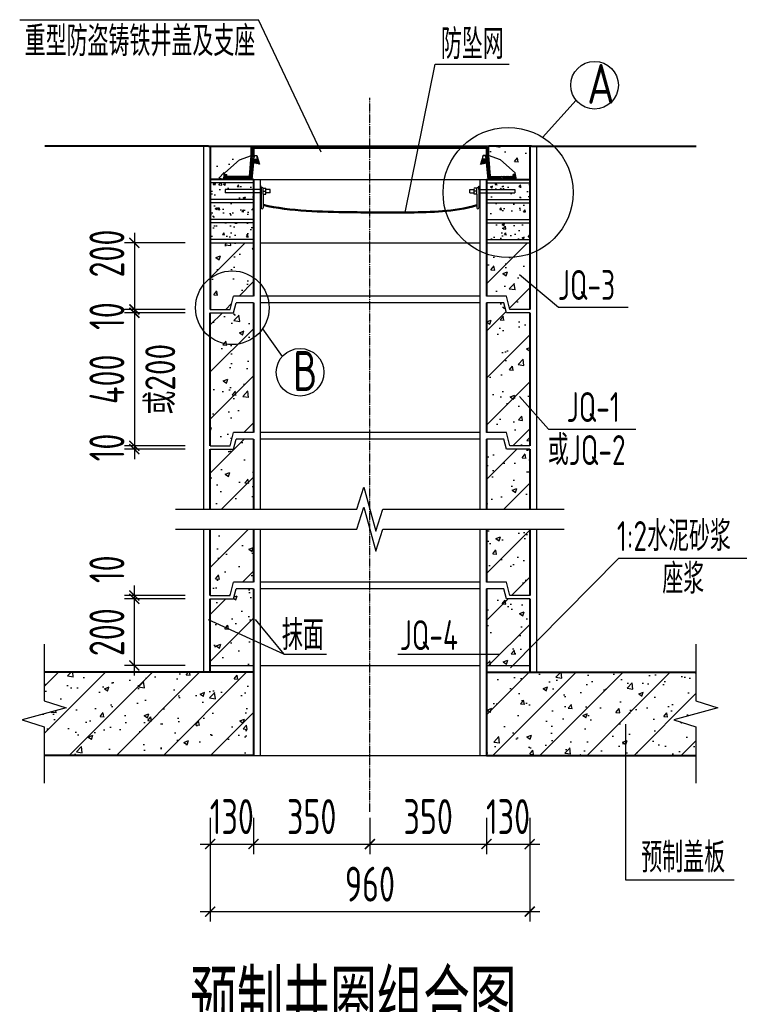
# Model space of a CAD drawing. Extents: x 1159120 to 1182252, y 3484725 to 3514600.
# Tile 51 of 53: x 1173368 to 1175531, y 3507128 to 3510086. Entities that reach past the tile are written whole.
import ezdxf

# ---------------------------------------------------------------- set-up
doc = ezdxf.new("R2010")
doc.units = 0
doc.linetypes.add('DASHDOT', pattern=[25.4, 12.7, -6.35, 0, -6.35])
doc.linetypes.add('DASHED', pattern=[19.05, 12.7, -6.35])
doc.layers.get('0').update_dxf_attribs({"linetype": 'CONTINUOUS'})
doc.layers.get('Defpoints').update_dxf_attribs({"linetype": 'CONTINUOUS'})
for name, color, linetype in [('2', 2, 'DASHED'), ('DIM', 4, 'CONTINUOUS'), ('GPSCOMMON', 7, 'CONTINUOUS'), ('HATCH', 251, 'CONTINUOUS'), ('THIN', 7, 'CONTINUOUS'), ('细线', 3, 'CONTINUOUS')]:
    doc.layers.add(name, color=color, linetype=linetype)
for name, color, linetype, lineweight in [('标注', 7, 'CONTINUOUS', 25), ('粗实线', 1, 'CONTINUOUS', 40), ('粗线', 1, 'CONTINUOUS', 50)]:
    doc.layers.add(name, color=color, linetype=linetype, lineweight=lineweight)
doc.styles.add('gpshz', font='tssdeng.shx', dxfattribs={"width": 0.8, "height": 2.5, "bigfont": 'hztxt.shx'})
doc.styles.add('TSSD_Dimension', font='tssdeng.shx', dxfattribs={"width": 0.7, "bigfont": 'Hztxt.shx'})
doc.dimstyles.new('TSSD_30_30', dxfattribs={"dimtxt": 105, "dimasz": 30, "dimexe": 30, "dimexo": 75, "dimgap": 30, "dimtad": 1, "dimdec": 0, "dimzin": 0, "dimdsep": 46, "dimtxsty": 'TSSD_Dimension', "dimblk": 'ARCHTICK', "dimblk1": 'ARCHTICK', "dimblk2": 'ARCHTICK', "dimcen": 0, "dimdle": 30, "dimclrt": 7, "dimadec": 0, "dimazin": 0, "dimtfac": 1, "dimtdec": 0, "dimtix": 1, "dimtmove": 2, "dimatfit": 3, "dimfxl": 0, "dimtolj": 1, "dimtzin": 0, "dimarcsym": 0})
pattern_1 = [(50, (861866.02, 4010528.5), (143.452037, -12.550427), [15, -165]), (355, (861866.02, 4010528.5), (-27.750267, 150.438427), [12, -132]), (100.4514, (861877.97, 4010527.45), (115.701876, 137.88791), [12.748038, -140.228422]), (46.1842, (861866.02, 4010568.5), (213.44821, -33.103803), [22.5, -247.5]), (96.6356, (861883.8, 4010565.74), (186.93254, 194.823574), [19.12206, -210.3426]), (351.1842, (861866.02, 4010568.5), (186.93239, 194.82372), [18, -198]), (21, (861886.02, 4010558.5), (119.38141, -80.523778), [15, -165]), (326, (861886.02, 4010558.5), (48.663066, 145.03001), [12, -132]), (71.4514, (861895.96, 4010551.79), (168.044526, 64.5061), [12.748038, -140.228422]), (37.5, (861866.015, 4010528.5), (2.431971, 66.5787708), [0, -130.4, 0, -134, 0, -132.5]), (7.5, (861866.015, 4010528.5), (52.6139075, 78.882342), [0, -76.4, 0, -127.4, 0, -50.5]), (327.5, (861821.415, 4010528.5), (106.764487, -4.5109743), [0, -50, 0, -156, 0, -207]), (317.5, (861801.42, 4010528.5), (116.637234, 20.020996), [0, -65, 0, -103.6, 0, -147])]
pattern_2 = [(50, (861866.015, 4010528.5), (71.726018, -6.2752135), [7.5, -82.5]), (355, (861866.015, 4010528.5), (-13.875133, 75.219213), [6, -66]), (100.4514, (861871.99, 4010527.98), (57.850938, 68.943954), [6.374019, -70.114211]), (46.1842, (861866.015, 4010548.5), (106.724105, -16.551901), [11.25, -123.75]), (96.6356, (861874.91, 4010547.12), (93.46627, 97.411787), [9.561029, -105.1713]), (351.1842, (861866.02, 4010548.5), (93.466195, 97.41186), [9, -99]), (21, (861876.015, 4010543.5), (59.690705, -40.261889), [7.5, -82.5]), (326, (861876.015, 4010543.5), (24.331533, 72.5150045), [6, -66]), (71.4514, (861880.99, 4010540.145), (84.022263, 32.25305), [6.374019, -70.114211]), (37.5, (861866.015, 4010528.5), (1.2159855, 33.2893854), [0, -65.2, 0, -67, 0, -66.25]), (7.5, (861866.015, 4010528.5), (26.3069537, 39.4411712), [0, -38.2, 0, -63.7, 0, -25.25]), (327.5, (861843.715, 4010528.5), (53.3822436, -2.2554872), [0, -25, 0, -78, 0, -103.5]), (317.5, (861833.715, 4010528.5), (58.318617, 10.0104982), [0, -32.5, 0, -51.8, 0, -73.5])]
pattern_3 = [(135, (1093449.4168, 3360750.2913), (-2.24506403, -2.24506403), [])]
pattern_4 = [(50, (861866.02, 4021298.02), (143.452037, -12.550427), [15, -165]), (355, (861866.02, 4021298.02), (-27.750267, 150.438427), [12, -132]), (100.4514, (861877.97, 4021296.98), (115.701876, 137.88791), [12.748038, -140.228422]), (46.1842, (861866.02, 4021338.02), (213.44821, -33.103803), [22.5, -247.5]), (96.6356, (861883.8, 4021335.26), (186.93254, 194.823574), [19.12206, -210.3426]), (351.1842, (861866.02, 4021338.02), (186.93239, 194.82372), [18, -198]), (21, (861886.02, 4021328.02), (119.38141, -80.523778), [15, -165]), (326, (861886.02, 4021328.02), (48.663066, 145.03001), [12, -132]), (71.4514, (861895.96, 4021321.31), (168.044526, 64.5061), [12.748038, -140.228422]), (37.5, (861866.015, 4021298.023), (2.431971, 66.5787708), [0, -130.4, 0, -134, 0, -132.5]), (7.5, (861866.015, 4021298.02), (52.6139075, 78.882342), [0, -76.4, 0, -127.4, 0, -50.5]), (327.5, (861821.415, 4021298.023), (106.764487, -4.5109743), [0, -50, 0, -156, 0, -207]), (317.5, (861801.42, 4021298.02), (116.637234, 20.020996), [0, -65, 0, -103.6, 0, -147]), (45, (861866.02, 4021298.02), (-70.710678, 70.710678), [])]
pattern_5 = [(50, (861866.02, 4010528.5), (143.452037, -12.550427), [15, -165]), (355, (861866.02, 4010528.5), (-27.750267, 150.438427), [12, -132]), (100.4514, (861877.97, 4010527.45), (115.701876, 137.88791), [12.748038, -140.228422]), (46.1842, (861866.02, 4010568.5), (213.44821, -33.103803), [22.5, -247.5]), (96.6356, (861883.8, 4010565.74), (186.93254, 194.823574), [19.12206, -210.3426]), (351.1842, (861866.02, 4010568.5), (186.93239, 194.82372), [18, -198]), (21, (861886.02, 4010558.5), (119.38141, -80.523778), [15, -165]), (326, (861886.02, 4010558.5), (48.663066, 145.03001), [12, -132]), (71.4514, (861895.96, 4010551.79), (168.044526, 64.5061), [12.748038, -140.228422]), (37.5, (861866.015, 4010528.5), (2.431971, 66.5787708), [0, -130.4, 0, -134, 0, -132.5]), (7.5, (861866.015, 4010528.5), (52.6139075, 78.882342), [0, -76.4, 0, -127.4, 0, -50.5]), (327.5, (861821.415, 4010528.5), (106.764487, -4.5109743), [0, -50, 0, -156, 0, -207]), (317.5, (861801.42, 4010528.5), (116.637234, 20.020996), [0, -65, 0, -103.6, 0, -147]), (45, (861866.02, 4010528.5), (-70.710678, 70.710678), [])]

# ---------------------------------------------------------------- blocks, each defined once
blk = doc.blocks.new('_ARCHTICK')
at = {"color": 0, "linetype": 'ByBlock', "const_width": 0.15}
blk.add_lwpolyline([(-0.5, -0.5), (0.5, 0.5)], dxfattribs=at)
blk = doc.blocks.new('*D201')
at = {"layer": 'Defpoints', "color": 0}
for p in [(1173712.9, 3508345.7), (1173940.8, 3508345.7), (1173940.8, 3508145.7)]:
    blk.add_point(p, dxfattribs=at)
at = {"layer": 'DIM', "color": 0, "lineweight": -2}
for p, q in [((1173712.9, 3508115.7), (1173712.9, 3508375.7)), ((1173865.8, 3508345.7), (1173682.9, 3508345.7)), ((1173865.8, 3508145.7), (1173682.9, 3508145.7))]:
    blk.add_line(p, q, dxfattribs=at)
at = {"layer": 'DIM', "color": 0, "lineweight": -2, "xscale": 30, "yscale": 30, "zscale": 30}
for p, rotation in [((1173712.9, 3508345.7), 270), ((1173712.9, 3508145.7), 90)]:
    blk.add_blockref('_ARCHTICK', p, dxfattribs=dict(at, rotation=rotation))
at = {"layer": 'DIM', "color": 7, "insert": (1173630.4, 3508245.7), "char_height": 105, "attachment_point": 5, "rotation": 90, "style": 'TSSD_Dimension'}
blk.add_mtext('\\A1;200', dxfattribs=at)
blk = doc.blocks.new('*D202')
at = {"layer": 'Defpoints', "color": 0}
for p in [(1173940.8, 3509415.7), (1173712.9, 3509215.7), (1173940.8, 3509215.7)]:
    blk.add_point(p, dxfattribs=at)
at = {"layer": 'DIM', "color": 0, "lineweight": -2}
for p, q in [((1173712.9, 3509445.7), (1173712.9, 3509185.7)), ((1173865.8, 3509415.7), (1173682.9, 3509415.7)), ((1173865.8, 3509215.7), (1173682.9, 3509215.7))]:
    blk.add_line(p, q, dxfattribs=at)
at = {"layer": 'DIM', "color": 0, "lineweight": -2, "xscale": 30, "yscale": 30, "zscale": 30}
for p, rotation in [((1173712.9, 3509415.7), 90), ((1173712.9, 3509215.7), 270)]:
    blk.add_blockref('_ARCHTICK', p, dxfattribs=dict(at, rotation=rotation))
at = {"layer": 'DIM', "color": 7, "insert": (1173630.4, 3509383.5), "char_height": 105, "attachment_point": 5, "rotation": 90, "style": 'TSSD_Dimension'}
blk.add_mtext('\\A1;200', dxfattribs=at)
blk = doc.blocks.new('*D203')
at = {"layer": 'Defpoints', "color": 0}
for p in [(1173712.9, 3509205.7), (1173940.8, 3509215.7), (1173940.8, 3509205.7)]:
    blk.add_point(p, dxfattribs=at)
at = {"layer": 'DIM', "color": 0, "lineweight": -2}
for p, q in [((1173712.9, 3509245.7), (1173712.9, 3509175.7)), ((1173865.8, 3509215.7), (1173682.9, 3509215.7)), ((1173865.8, 3509205.7), (1173682.9, 3509205.7))]:
    blk.add_line(p, q, dxfattribs=at)
at = {"layer": 'DIM', "color": 0, "lineweight": -2, "xscale": 30, "yscale": 30, "zscale": 30}
for p, rotation in [((1173712.9, 3509215.7), 270), ((1173712.9, 3509205.7), 90)]:
    blk.add_blockref('_ARCHTICK', p, dxfattribs=dict(at, rotation=rotation))
at = {"layer": 'DIM', "color": 7, "insert": (1173630.4, 3509195.6), "char_height": 105, "attachment_point": 5, "rotation": 90, "style": 'TSSD_Dimension'}
blk.add_mtext('\\A1;10', dxfattribs=at)
blk = doc.blocks.new('*D204')
at = {"layer": 'Defpoints', "color": 0}
for p in [(1173940.8, 3509205.7), (1173712.9, 3508805.7), (1173940.8, 3508805.7)]:
    blk.add_point(p, dxfattribs=at)
at = {"layer": 'DIM', "color": 0, "lineweight": -2}
for p, q in [((1173712.9, 3509235.7), (1173712.9, 3508775.7)), ((1173865.8, 3509205.7), (1173682.9, 3509205.7)), ((1173865.8, 3508805.7), (1173682.9, 3508805.7))]:
    blk.add_line(p, q, dxfattribs=at)
at = {"layer": 'DIM', "color": 0, "lineweight": -2, "xscale": 30, "yscale": 30, "zscale": 30}
for p, rotation in [((1173712.9, 3509205.7), 90), ((1173712.9, 3508805.7), 270)]:
    blk.add_blockref('_ARCHTICK', p, dxfattribs=dict(at, rotation=rotation))
at = {"layer": 'DIM', "color": 7, "insert": (1173630.4, 3509005.7), "char_height": 105, "attachment_point": 5, "rotation": 90, "style": 'TSSD_Dimension'}
blk.add_mtext('\\A1;400', dxfattribs=at)
blk = doc.blocks.new('*D205')
at = {"layer": 'Defpoints', "color": 0}
for p in [(1173940.8, 3508805.7), (1173712.9, 3508795.7), (1173940.8, 3508795.7)]:
    blk.add_point(p, dxfattribs=at)
at = {"layer": 'DIM', "color": 0, "lineweight": -2}
for p, q in [((1173712.9, 3508835.7), (1173712.9, 3508765.7)), ((1173865.8, 3508805.7), (1173682.9, 3508805.7)), ((1173865.8, 3508795.7), (1173682.9, 3508795.7))]:
    blk.add_line(p, q, dxfattribs=at)
at = {"layer": 'DIM', "color": 0, "lineweight": -2, "xscale": 30, "yscale": 30, "zscale": 30}
for p, rotation in [((1173712.9, 3508805.7), 270), ((1173712.9, 3508795.7), 90)]:
    blk.add_blockref('_ARCHTICK', p, dxfattribs=dict(at, rotation=rotation))
at = {"layer": 'DIM', "color": 7, "insert": (1173630.4, 3508800.7), "char_height": 105, "attachment_point": 5, "rotation": 90, "style": 'TSSD_Dimension'}
blk.add_mtext('\\A1;10', dxfattribs=at)
blk = doc.blocks.new('*D209')
at = {"layer": 'Defpoints', "color": 0}
for p in [(1173940.8, 3507762.5), (1174070.8, 3507762.5), (1174070.8, 3507609.1)]:
    blk.add_point(p, dxfattribs=at)
at = {"layer": 'DIM', "color": 0, "lineweight": -2}
for p, q in [((1173940.8, 3507687.5), (1173940.8, 3507579.1)), ((1174070.8, 3507687.5), (1174070.8, 3507579.1)), ((1173910.8, 3507609.1), (1174100.8, 3507609.1))]:
    blk.add_line(p, q, dxfattribs=at)
at = {"layer": 'DIM', "color": 0, "lineweight": -2, "xscale": 30, "yscale": 30, "zscale": 30}
blk.add_blockref('_ARCHTICK', (1173940.8, 3507609.1), dxfattribs=at)
at = {"layer": 'DIM', "color": 0, "lineweight": -2, "xscale": 30, "yscale": 30, "zscale": 30, "rotation": 180}
blk.add_blockref('_ARCHTICK', (1174070.8, 3507609.1), dxfattribs=at)
at = {"layer": 'DIM', "color": 7, "insert": (1174005.8, 3507691.6), "char_height": 105, "attachment_point": 5, "style": 'TSSD_Dimension'}
blk.add_mtext('\\A1;130', dxfattribs=at)
blk = doc.blocks.new('*D210')
at = {"layer": 'Defpoints', "color": 0}
for p in [(1174070.8, 3507762.5), (1174420.8, 3507762.5), (1174420.8, 3507609.1)]:
    blk.add_point(p, dxfattribs=at)
at = {"layer": 'DIM', "color": 0, "lineweight": -2}
for p, q in [((1174070.8, 3507687.5), (1174070.8, 3507579.1)), ((1174420.8, 3507687.5), (1174420.8, 3507579.1)), ((1174040.8, 3507609.1), (1174450.8, 3507609.1))]:
    blk.add_line(p, q, dxfattribs=at)
at = {"layer": 'DIM', "color": 0, "lineweight": -2, "xscale": 30, "yscale": 30, "zscale": 30, "rotation": 180}
blk.add_blockref('_ARCHTICK', (1174070.8, 3507609.1), dxfattribs=at)
at = {"layer": 'DIM', "color": 0, "lineweight": -2, "xscale": 30, "yscale": 30, "zscale": 30}
blk.add_blockref('_ARCHTICK', (1174420.8, 3507609.1), dxfattribs=at)
at = {"layer": 'DIM', "color": 7, "insert": (1174245.8, 3507691.6), "char_height": 105, "attachment_point": 5, "style": 'TSSD_Dimension'}
blk.add_mtext('\\A1;350', dxfattribs=at)
blk = doc.blocks.new('*D211')
at = {"layer": 'Defpoints', "color": 0}
for p in [(1174420.8, 3507762.5), (1174770.8, 3507762.5), (1174770.8, 3507609.1)]:
    blk.add_point(p, dxfattribs=at)
at = {"layer": 'DIM', "color": 0, "lineweight": -2}
for p, q in [((1174420.8, 3507687.5), (1174420.8, 3507579.1)), ((1174770.8, 3507687.5), (1174770.8, 3507579.1)), ((1174390.8, 3507609.1), (1174800.8, 3507609.1))]:
    blk.add_line(p, q, dxfattribs=at)
at = {"layer": 'DIM', "color": 0, "lineweight": -2, "xscale": 30, "yscale": 30, "zscale": 30, "rotation": 180}
blk.add_blockref('_ARCHTICK', (1174420.8, 3507609.1), dxfattribs=at)
at = {"layer": 'DIM', "color": 0, "lineweight": -2, "xscale": 30, "yscale": 30, "zscale": 30}
blk.add_blockref('_ARCHTICK', (1174770.8, 3507609.1), dxfattribs=at)
at = {"layer": 'DIM', "color": 7, "insert": (1174595.8, 3507691.6), "char_height": 105, "attachment_point": 5, "style": 'TSSD_Dimension'}
blk.add_mtext('\\A1;350', dxfattribs=at)
blk = doc.blocks.new('*D212')
at = {"layer": 'Defpoints', "color": 0}
for p in [(1174770.8, 3507762.5), (1174900.8, 3507762.5), (1174900.8, 3507609.1)]:
    blk.add_point(p, dxfattribs=at)
at = {"layer": 'DIM', "color": 0, "lineweight": -2}
for p, q in [((1174770.8, 3507687.5), (1174770.8, 3507579.1)), ((1174900.8, 3507687.5), (1174900.8, 3507579.1)), ((1174740.8, 3507609.1), (1174930.8, 3507609.1))]:
    blk.add_line(p, q, dxfattribs=at)
at = {"layer": 'DIM', "color": 0, "lineweight": -2, "xscale": 30, "yscale": 30, "zscale": 30}
blk.add_blockref('_ARCHTICK', (1174770.8, 3507609.1), dxfattribs=at)
at = {"layer": 'DIM', "color": 0, "lineweight": -2, "xscale": 30, "yscale": 30, "zscale": 30, "rotation": 180}
blk.add_blockref('_ARCHTICK', (1174900.8, 3507609.1), dxfattribs=at)
at = {"layer": 'DIM', "color": 7, "insert": (1174835.8, 3507691.6), "char_height": 105, "attachment_point": 5, "style": 'TSSD_Dimension'}
blk.add_mtext('\\A1;130', dxfattribs=at)
blk = doc.blocks.new('*D213')
at = {"layer": 'Defpoints', "color": 0}
for p in [(1173940.8, 3507762.5), (1174900.8, 3507762.5), (1174900.8, 3507406.3)]:
    blk.add_point(p, dxfattribs=at)
at = {"layer": 'DIM', "color": 0, "lineweight": -2}
for p, q in [((1173940.8, 3507687.5), (1173940.8, 3507376.3)), ((1174900.8, 3507687.5), (1174900.8, 3507376.3)), ((1173910.8, 3507406.3), (1174930.8, 3507406.3))]:
    blk.add_line(p, q, dxfattribs=at)
at = {"layer": 'DIM', "color": 0, "lineweight": -2, "xscale": 30, "yscale": 30, "zscale": 30, "rotation": 180}
blk.add_blockref('_ARCHTICK', (1173940.8, 3507406.3), dxfattribs=at)
at = {"layer": 'DIM', "color": 0, "lineweight": -2, "xscale": 30, "yscale": 30, "zscale": 30}
blk.add_blockref('_ARCHTICK', (1174900.8, 3507406.3), dxfattribs=at)
at = {"layer": 'DIM', "color": 7, "insert": (1174420.8, 3507488.8), "char_height": 105, "attachment_point": 5, "style": 'TSSD_Dimension'}
blk.add_mtext('\\A1;960', dxfattribs=at)
blk = doc.blocks.new('*D214')
at = {"layer": 'Defpoints', "color": 0}
for p in [(1173712.9, 3508355.7), (1173940.8, 3508355.7), (1173940.8, 3508345.7)]:
    blk.add_point(p, dxfattribs=at)
at = {"layer": 'DIM', "color": 0, "lineweight": -2}
for p, q in [((1173712.9, 3508315.7), (1173712.9, 3508385.7)), ((1173865.8, 3508355.7), (1173682.9, 3508355.7)), ((1173865.8, 3508345.7), (1173682.9, 3508345.7))]:
    blk.add_line(p, q, dxfattribs=at)
at = {"layer": 'DIM', "color": 0, "lineweight": -2, "xscale": 30, "yscale": 30, "zscale": 30}
for p, rotation in [((1173712.9, 3508355.7), 270), ((1173712.9, 3508345.7), 90)]:
    blk.add_blockref('_ARCHTICK', p, dxfattribs=dict(at, rotation=rotation))
at = {"layer": 'DIM', "color": 7, "insert": (1173630.4, 3508434.9), "char_height": 105, "attachment_point": 5, "rotation": 90, "style": 'TSSD_Dimension'}
blk.add_mtext('\\A1;10', dxfattribs=at)
blk = doc.blocks.new('20180504.1547550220')
at = {"layer": 'HATCH'}
h = blk.add_hatch(dxfattribs=at)
h.set_pattern_fill('CONCRETE', color=256, scale=20, style=0)
h.set_pattern_definition(pattern_1)
h.paths.add_polyline_path([(1174064.2, 3509678.3), (1174064.2, 3509705.7), (1173940.8, 3509705.7), (1173940.8, 3509605.7), (1173981, 3509605.7), (1173984.4, 3509626), (1174028.7, 3509664.9)])
h = blk.add_hatch(dxfattribs=at)
h.set_pattern_fill('CONCRETE', color=256, scale=20, style=0)
h.set_pattern_definition(pattern_1)
h.paths.add_polyline_path([(1174900.8, 3509705.7), (1174777.5, 3509705.7), (1174777.5, 3509678.3), (1174813, 3509664.9), (1174857.3, 3509626), (1174860.7, 3509605.7), (1174900.8, 3509605.7)])
h = blk.add_hatch(dxfattribs=at)
h.set_pattern_fill('CONCRETE', color=256, scale=10, style=0)
h.set_pattern_definition(pattern_2)
h.paths.add_polyline_path([(1174070.8, 3509565.7), (1173985.8, 3509565.7), (1173985.8, 3509575.7), (1174070.8, 3509575.7), (1174070.8, 3509595.7), (1173940.8, 3509595.7), (1173940.8, 3509545.7), (1174070.8, 3509545.7)])
h = blk.add_hatch(dxfattribs=at)
h.set_pattern_fill('CONCRETE', color=256, scale=10, style=0)
h.set_pattern_definition(pattern_2)
h.paths.add_polyline_path([(1174900.8, 3509595.7), (1174770.8, 3509595.7), (1174770.8, 3509575.7), (1174855.8, 3509575.7), (1174855.8, 3509565.7), (1174770.8, 3509565.7), (1174770.8, 3509545.7), (1174900.8, 3509545.7)])
h = blk.add_hatch(dxfattribs=at)
h.set_pattern_fill('CONCRETE', color=256, scale=10, style=0)
h.set_pattern_definition(pattern_2)
h.paths.add_polyline_path([(1174070.8, 3509535.7), (1173940.8, 3509535.7), (1173940.8, 3509485.7), (1174070.8, 3509485.7)])
h = blk.add_hatch(dxfattribs=at)
h.set_pattern_fill('CONCRETE', color=256, scale=10, style=0)
h.set_pattern_definition(pattern_2)
h.paths.add_polyline_path([(1174900.8, 3509535.7), (1174770.8, 3509535.7), (1174770.8, 3509485.7), (1174900.8, 3509485.7)])
h = blk.add_hatch(dxfattribs=at)
h.set_pattern_fill('CONCRETE', color=256, scale=10, style=0)
h.set_pattern_definition(pattern_2)
h.paths.add_polyline_path([(1174070.8, 3509475.7), (1173940.8, 3509475.7), (1173940.8, 3509425.7), (1174070.8, 3509425.7)])
h = blk.add_hatch(dxfattribs=at)
h.set_pattern_fill('CONCRETE', color=256, scale=10, style=0)
h.set_pattern_definition(pattern_2)
h.paths.add_polyline_path([(1174900.8, 3509475.7), (1174770.8, 3509475.7), (1174770.8, 3509425.7), (1174900.8, 3509425.7)])
h = blk.add_hatch(dxfattribs=at)
h.set_pattern_fill('ARMORED', color=256, scale=20, style=0)
h.set_pattern_definition(pattern_4)
h.paths.add_polyline_path([(1174900.8, 3509415.7), (1174770.8, 3509415.7), (1174770.8, 3509255.7), (1174830.8, 3509255.7), (1174840.8, 3509215.7), (1174900.8, 3509215.7)])
h.paths.add_polyline_path([(1174070.8, 3509415.7), (1173940.8, 3509415.7), (1173940.8, 3509215.7), (1174000.8, 3509215.7), (1174010.8, 3509255.7), (1174070.8, 3509255.7)])
h = blk.add_hatch(dxfattribs=at)
h.set_pattern_fill('ARMORED', color=256, scale=20, style=0)
h.set_pattern_definition(pattern_4)
h.paths.add_polyline_path([(1174900.8, 3509205.7), (1174830.8, 3509205.7), (1174822.8, 3509235.7), (1174770.8, 3509235.7), (1174770.8, 3508845.7), (1174830.8, 3508845.7), (1174840.8, 3508805.7), (1174900.8, 3508805.7)])
h.paths.add_polyline_path([(1174070.8, 3509235.7), (1174018.8, 3509235.7), (1174010.8, 3509205.7), (1173940.8, 3509205.7), (1173940.8, 3508805.7), (1174000.8, 3508805.7), (1174010.8, 3508845.7), (1174070.8, 3508845.7)])
h = blk.add_hatch(dxfattribs=at)
h.set_pattern_fill('ARMORED', color=256, scale=20, style=0)
h.set_pattern_definition(pattern_5)
h.paths.add_polyline_path([(1174070.8, 3508825.7), (1174018.8, 3508825.7), (1174010.8, 3508795.7), (1173940.8, 3508795.7), (1173940.8, 3508615.6), (1174070.8, 3508615.6)])
h = blk.add_hatch(dxfattribs=at)
h.set_pattern_fill('ARMORED', color=256, scale=20, style=0)
h.set_pattern_definition(pattern_5)
h.paths.add_polyline_path([(1174900.8, 3508795.7), (1174830.8, 3508795.7), (1174822.8, 3508825.7), (1174770.8, 3508825.7), (1174770.8, 3508615.6), (1174900.8, 3508615.6)])
h = blk.add_hatch(dxfattribs=at)
h.set_pattern_fill('ARMORED', color=256, scale=20, style=0)
h.set_pattern_definition(pattern_5)
h.paths.add_polyline_path([(1174070.8, 3508555.6), (1173940.8, 3508555.6), (1173940.8, 3508355.7), (1174000.8, 3508355.7), (1174010.8, 3508395.7), (1174070.8, 3508395.7)])
h = blk.add_hatch(dxfattribs=at)
h.set_pattern_fill('ARMORED', color=256, scale=20, style=0)
h.set_pattern_definition(pattern_5)
h.paths.add_polyline_path([(1174900.8, 3508555.6), (1174770.8, 3508555.6), (1174770.8, 3508395.7), (1174830.8, 3508395.7), (1174840.8, 3508355.7), (1174900.8, 3508355.7)])
h = blk.add_hatch(dxfattribs=at)
h.set_pattern_fill('ARMORED', color=256, scale=20, style=0)
h.set_pattern_definition(pattern_5)
h.paths.add_polyline_path([(1174070.8, 3508375.7), (1174018.8, 3508375.7), (1174010.8, 3508345.7), (1173940.8, 3508345.7), (1173940.8, 3508281), (1174070.8, 3508221.7)])
h = blk.add_hatch(dxfattribs=at)
h.set_pattern_fill('ARMORED', color=256, scale=20, style=0)
h.set_pattern_definition(pattern_5)
h.paths.add_polyline_path([(1174900.8, 3508345.7), (1174830.8, 3508345.7), (1174822.8, 3508375.7), (1174770.8, 3508375.7), (1174770.8, 3508145.7), (1174850.1, 3508145.7), (1174900.8, 3508197)])
h = blk.add_hatch(dxfattribs=at)
h.set_pattern_fill('ARMORED', color=256, scale=20, style=0)
h.set_pattern_definition(pattern_5)
h.paths.add_polyline_path([(1174070.8, 3508221.7), (1173940.8, 3508281), (1173940.8, 3508145.7), (1174070.8, 3508145.7)])
h = blk.add_hatch(dxfattribs=at)
h.set_pattern_fill('ARMORED', color=256, scale=20, style=0)
h.set_pattern_definition(pattern_5)
h.paths.add_polyline_path([(1174070.8, 3508125.7), (1173441.8, 3508125.7), (1173441.8, 3508039.7), (1173507.8, 3508018.7), (1173375.8, 3507982.7), (1173441.8, 3507961.7), (1173441.8, 3507875.7), (1174070.8, 3507875.7)])
h = blk.add_hatch(dxfattribs=at)
h.set_pattern_fill('ARMORED', color=256, scale=20, style=0)
h.set_pattern_definition(pattern_5)
h.paths.add_polyline_path([(1175465.9, 3508018.7), (1175399.9, 3508039.7), (1175399.9, 3508125.7), (1174770.8, 3508125.7), (1174770.8, 3507875.7), (1175399.9, 3507875.7), (1175399.9, 3507961.7), (1175333.9, 3507982.7)])
at = {"layer": '细线', "linetype": 'Continuous', "lineweight": 25}
h = blk.add_hatch(dxfattribs=at)
h.set_pattern_fill('ANSI31', color=256, angle=90, style=0)
h.set_pattern_definition(pattern_3)
h.paths.add_polyline_path([(1174080.8, 3509678.2), (1174082.8, 3509667), (1174070.7, 3509666.6), (1174074.7, 3509678.1), (1174072.1, 3509678), (1174071.5, 3509705.6), (1174064.2, 3509705.7), (1174064.8, 3509678.5), (1174063.8, 3509678.2), (1174058.4, 3509614.8), (1173990.3, 3509616.2), (1173990.3, 3509621.2), (1173983.6, 3509621.2), (1173981, 3509606.2), (1174066.1, 3509606.2), (1174070.8, 3509656.2), (1174088.7, 3509651.7)])
h = blk.add_hatch(dxfattribs=at)
h.set_pattern_fill('ANSI31', color=256, angle=90, style=0)
h.set_pattern_definition(pattern_3)
h.paths.add_polyline_path([(1174770.2, 3509705.7), (1174071.5, 3509705.7), (1174071.7, 3509698.7), (1174770, 3509698.7)])
h = blk.add_hatch(dxfattribs=at)
h.set_pattern_fill('ANSI31', color=256, angle=90, style=0)
h.set_pattern_definition(pattern_3)
h.paths.add_polyline_path([(1174777.5, 3509705.7), (1174770.2, 3509705.6), (1174769.6, 3509678), (1174767, 3509678.1), (1174771, 3509666.6), (1174758.9, 3509667), (1174760.9, 3509678.2), (1174753, 3509651.7), (1174770.9, 3509656.2), (1174775.6, 3509606.2), (1174860.7, 3509606.2), (1174858.1, 3509621.2), (1174851.4, 3509621.2), (1174851.4, 3509616.2), (1174783.3, 3509614.8), (1174777.9, 3509678.2), (1174776.9, 3509678.5)])
for p, q in [((1173368.4, 3510086.1), (1174085.6, 3510086.1)), ((1174274.7, 3509687.7), (1174085.6, 3510086.1)), ((1174527, 3509506.9), (1174617.2, 3509952)), ((1174617.2, 3509952), (1174839.4, 3509952)), ((1174939.7, 3509732.4), (1175040, 3509844.3)), ((1173920.8, 3509705.7), (1173920.8, 3508615.6)), ((1174920.8, 3509705.7), (1174920.8, 3508615.6)), ((1174090.8, 3509605.7), (1174090.8, 3508615.6)), ((1174750.8, 3509605.7), (1174750.8, 3508615.6)), ((1174070.8, 3509595.7), (1173940.8, 3509595.7)), ((1174770.8, 3509595.7), (1174900.8, 3509595.7)), ((1174070.8, 3509545.7), (1173940.8, 3509545.7)), ((1174770.8, 3509545.7), (1174900.8, 3509545.7)), ((1174070.8, 3509535.7), (1173940.8, 3509535.7)), ((1174770.8, 3509535.7), (1174900.8, 3509535.7)), ((1174070.8, 3509485.7), (1173940.8, 3509485.7)), ((1174070.8, 3509475.7), (1173940.8, 3509475.7)), ((1174770.8, 3509485.7), (1174900.8, 3509485.7)), ((1174770.8, 3509475.7), (1174900.8, 3509475.7)), ((1174070.8, 3509425.7), (1173940.8, 3509425.7)), ((1173940.8, 3509415.7), (1174070.8, 3509415.7)), ((1174090.8, 3509415.7), (1174750.8, 3509415.7)), ((1174770.8, 3509425.7), (1174900.8, 3509425.7)), ((1174770.8, 3509415.7), (1174900.8, 3509415.7)), ((1174770.8, 3509415.7), (1174900.8, 3509415.7)), ((1174870.1, 3509320.8), (1174987.8, 3509222.4)), ((1174000.8, 3509215.7), (1174010.8, 3509255.7)), ((1174070.8, 3509255.7), (1174010.8, 3509255.7)), ((1174750.8, 3509255.7), (1174090.8, 3509255.7)), ((1174830.8, 3509255.7), (1174770.8, 3509255.7)), ((1174840.8, 3509215.7), (1174830.8, 3509255.7)), ((1174010.8, 3509205.7), (1174018.8, 3509235.7)), ((1174070.8, 3509235.7), (1174018.8, 3509235.7)), ((1174750.8, 3509235.7), (1174090.8, 3509235.7)), ((1174822.8, 3509235.7), (1174770.8, 3509235.7)), ((1174830.8, 3509205.7), (1174822.8, 3509235.7)), ((1174987.8, 3509222.4), (1175196.5, 3509222.4)), ((1173940.8, 3509215.7), (1174000.8, 3509215.7)), ((1173940.8, 3509205.7), (1174010.8, 3509205.7)), ((1174900.8, 3509205.7), (1174830.8, 3509205.7)), ((1174900.8, 3509215.7), (1174840.8, 3509215.7)), ((1174097.8, 3509157.2), (1174157.4, 3509074.2)), ((1174870.1, 3508954.1), (1174957.5, 3508855.7)), ((1174000.8, 3508805.7), (1174010.8, 3508845.7)), ((1174070.8, 3508845.7), (1174010.8, 3508845.7)), ((1174750.8, 3508845.7), (1174090.8, 3508845.7)), ((1174830.8, 3508845.7), (1174770.8, 3508845.7)), ((1174840.8, 3508805.7), (1174830.8, 3508845.7)), ((1174957.5, 3508855.7), (1175219.6, 3508855.7)), ((1173940.8, 3508805.7), (1174000.8, 3508805.7)), ((1174010.8, 3508795.7), (1174018.8, 3508825.7)), ((1174070.8, 3508825.7), (1174018.8, 3508825.7)), ((1174750.8, 3508825.7), (1174090.8, 3508825.7)), ((1174822.8, 3508825.7), (1174770.8, 3508825.7)), ((1174830.8, 3508795.7), (1174822.8, 3508825.7)), ((1174900.8, 3508805.7), (1174840.8, 3508805.7)), ((1173940.8, 3508795.7), (1174010.8, 3508795.7)), ((1174900.8, 3508795.7), (1174830.8, 3508795.7)), ((1173920.8, 3508555.6), (1173920.8, 3508125.7)), ((1174090.8, 3508555.6), (1174090.8, 3507875.7)), ((1174750.8, 3508555.6), (1174750.8, 3507875.7)), ((1174920.8, 3508555.6), (1174920.8, 3508125.7)), ((1174843, 3508138.5), (1175168.8, 3508467.9)), ((1175168.8, 3508467.9), (1175563, 3508467.9)), ((1174000.8, 3508355.7), (1174010.8, 3508395.7)), ((1174070.8, 3508395.7), (1174010.8, 3508395.7)), ((1174750.8, 3508395.7), (1174090.8, 3508395.7)), ((1174830.8, 3508395.7), (1174770.8, 3508395.7)), ((1174840.8, 3508355.7), (1174830.8, 3508395.7)), ((1174010.8, 3508345.7), (1174018.8, 3508375.7)), ((1174070.8, 3508375.7), (1174018.8, 3508375.7)), ((1174750.8, 3508375.7), (1174090.8, 3508375.7)), ((1174822.8, 3508375.7), (1174770.8, 3508375.7)), ((1174830.8, 3508345.7), (1174822.8, 3508375.7)), ((1173940.8, 3508355.7), (1174000.8, 3508355.7)), ((1173940.8, 3508345.7), (1174010.8, 3508345.7)), ((1174900.8, 3508345.7), (1174830.8, 3508345.7)), ((1174900.8, 3508355.7), (1174840.8, 3508355.7)), ((1174162.3, 3508180), (1173935.8, 3508283.3)), ((1174075.8, 3508283.7), (1174162.3, 3508180)), ((1174162.3, 3508180), (1174289.8, 3508180)), ((1174504.8, 3508180), (1174810.7, 3508180)), ((1173940.8, 3508145.7), (1174070.8, 3508145.7)), ((1174090.8, 3508145.7), (1174750.8, 3508145.7)), ((1174770.8, 3508145.7), (1174900.8, 3508145.7)), ((1175188.6, 3507969.7), (1175188.6, 3507502)), ((1174070.8, 3507875.7), (1174770.8, 3507875.7)), ((1175188.6, 3507502), (1175514.8, 3507502))]:
    blk.add_line(p, q)
for centre, radius in [((1175095.6, 3509889.3), 71.6), ((1174835.8, 3509566.8), 195.5), ((1174007.3, 3509220.7), 110.6), ((1174210.8, 3509026.6), 71.6)]:
    blk.add_circle(centre, radius)
at = {"layer": '2', "linetype": 'DASHDOT', "ltscale": 0.03}
blk.add_line((1174420.8, 3507706.1), (1174420.8, 3509851.2), dxfattribs=at)
at = {"layer": 'THIN'}
for points in [[(1173836.8, 3508615.6), (1174381.8, 3508615.6), (1174402.8, 3508681.6), (1174438.8, 3508549.6), (1174459.8, 3508615.6), (1175004.8, 3508615.6)], [(1173836.8, 3508555.6), (1174381.8, 3508555.6), (1174402.8, 3508621.6), (1174438.8, 3508489.6), (1174459.8, 3508555.6), (1175004.8, 3508555.6)], [(1173441.8, 3508209.7), (1173441.8, 3508039.7), (1173507.8, 3508018.7), (1173375.8, 3507982.7), (1173441.8, 3507961.7), (1173441.8, 3507791.7)], [(1175399.9, 3508209.7), (1175399.9, 3508039.7), (1175465.9, 3508018.7), (1175333.9, 3507982.7), (1175399.9, 3507961.7), (1175399.9, 3507791.7)]]:
    blk.add_lwpolyline(points, dxfattribs=at)
at = {"layer": '标注'}
for p, q in [((1174092.3, 3509575.7), (1173985.8, 3509575.7)), ((1173985.8, 3509575.7), (1173985.8, 3509565.7)), ((1174093.8, 3509585.7), (1174092.3, 3509585.7)), ((1174092.3, 3509585.7), (1174092.3, 3509555.7)), ((1174093.8, 3509575.7), (1174093.8, 3509585.7)), ((1174093.8, 3509578.7), (1174093.8, 3509520.5)), ((1174099.8, 3509561.7), (1174099.8, 3509579.7)), ((1174099.8, 3509579.7), (1174107.8, 3509579.7)), ((1174099.8, 3509575.7), (1174099.8, 3509578.7)), ((1174107.8, 3509579.6), (1174107.8, 3509579.7)), ((1174107.8, 3509565.6), (1174107.8, 3509575.8)), ((1174120.8, 3509575.7), (1174107.8, 3509575.7)), ((1174120.8, 3509565.7), (1174120.8, 3509575.7)), ((1174720.8, 3509575.7), (1174733.9, 3509575.7)), ((1174720.8, 3509565.7), (1174720.8, 3509575.7)), ((1174733.9, 3509579.6), (1174733.9, 3509579.7)), ((1174741.9, 3509579.7), (1174733.9, 3509579.7)), ((1174733.9, 3509565.6), (1174733.9, 3509575.8)), ((1174741.9, 3509561.7), (1174741.9, 3509579.7)), ((1174741.9, 3509575.7), (1174741.9, 3509578.7)), ((1174747.9, 3509575.7), (1174747.9, 3509585.7)), ((1174747.9, 3509585.7), (1174749.4, 3509585.7)), ((1174747.9, 3509578.7), (1174747.9, 3509520.5)), ((1174749.4, 3509585.7), (1174749.4, 3509555.7)), ((1174749.4, 3509575.7), (1174855.8, 3509575.7)), ((1174855.8, 3509575.7), (1174855.8, 3509565.7)), ((1174092.3, 3509565.7), (1173985.8, 3509565.7)), ((1174092.3, 3509555.7), (1174093.8, 3509555.7)), ((1174099.8, 3509570.7), (1174107.8, 3509570.7)), ((1174099.8, 3509561.7), (1174107.8, 3509561.7)), ((1174099.8, 3509561.7), (1174099.8, 3509520.5)), ((1174120.8, 3509565.7), (1174107.8, 3509565.7)), ((1174107.8, 3509561.7), (1174107.8, 3509561.7)), ((1174720.8, 3509565.7), (1174733.9, 3509565.7)), ((1174741.9, 3509570.7), (1174733.9, 3509570.7)), ((1174733.9, 3509561.7), (1174733.9, 3509561.7)), ((1174741.9, 3509561.7), (1174733.9, 3509561.7)), ((1174741.9, 3509561.7), (1174741.9, 3509520.5)), ((1174749.4, 3509555.7), (1174747.9, 3509555.7)), ((1174749.4, 3509565.7), (1174855.8, 3509565.7))]:
    blk.add_line(p, q, dxfattribs=at)
for centre, radius, start, end in [((1174096.8, 3509578.7), 3, 0, 180), ((1174104.7, 3509577.7), 3.66, 327.9696, 32.6335), ((1174737, 3509577.7), 3.66, 147.3665, 212.0304), ((1174744.9, 3509578.7), 3, 0, 180), ((1174104.7, 3509563.7), 3.66, 327.3665, 32.0304), ((1174737, 3509563.7), 3.66, 147.9696, 212.6335), ((1174096.8, 3509520.5), 3, 180, 0), ((1174744.9, 3509520.5), 3, 180, 0)]:
    blk.add_arc(centre, radius, start, end, dxfattribs=at)
at = {"layer": '粗实线'}
for p, q in [((1173935.8, 3509705.7), (1173444.1, 3509705.7)), ((1173935.8, 3509705.7), (1174064.2, 3509705.7)), ((1173940.8, 3509705.7), (1173940.8, 3509415.7)), ((1174905.8, 3509705.7), (1174777.5, 3509705.7)), ((1174900.8, 3509705.7), (1174900.8, 3509415.7)), ((1174905.8, 3509705.7), (1175400.8, 3509705.7)), ((1174070.8, 3509605.7), (1173940.8, 3509605.7)), ((1174070.8, 3509605.7), (1174070.8, 3509415.7)), ((1174770.8, 3509605.7), (1174900.8, 3509605.7)), ((1174770.8, 3509605.7), (1174770.8, 3509415.7)), ((1173940.8, 3509415.7), (1173940.8, 3509215.7)), ((1174070.8, 3509415.7), (1174070.8, 3509255.7)), ((1174770.8, 3509415.7), (1174770.8, 3509255.7)), ((1174900.8, 3509415.7), (1174900.8, 3509215.7)), ((1174070.8, 3509235.7), (1174070.8, 3508845.7)), ((1174770.8, 3509235.7), (1174770.8, 3508845.7)), ((1173940.8, 3508805.7), (1173940.8, 3509205.7)), ((1174900.8, 3509205.7), (1174900.8, 3508805.7)), ((1174070.8, 3508825.7), (1174070.8, 3508615.6)), ((1174770.8, 3508825.7), (1174770.8, 3508615.6)), ((1173940.8, 3508615.6), (1173940.8, 3508795.7)), ((1174900.8, 3508795.7), (1174900.8, 3508615.6)), ((1173940.8, 3508355.7), (1173940.8, 3508555.6)), ((1174070.8, 3508555.6), (1174070.8, 3508395.7)), ((1174770.8, 3508555.6), (1174770.8, 3508395.7)), ((1174900.8, 3508555.6), (1174900.8, 3508355.7)), ((1174070.8, 3508375.7), (1174070.8, 3508145.7)), ((1174770.8, 3508375.7), (1174770.8, 3508145.7)), ((1173940.8, 3508145.7), (1173940.8, 3508345.7)), ((1174900.8, 3508345.7), (1174900.8, 3508145.7)), ((1174070.8, 3508125.7), (1173441.8, 3508125.7)), ((1173940.8, 3508125.7), (1173940.8, 3508145.7)), ((1174070.8, 3508145.7), (1174070.8, 3508125.7)), ((1174070.8, 3508125.7), (1174070.8, 3507875.7)), ((1174770.8, 3508145.7), (1174770.8, 3508125.7)), ((1174770.8, 3508125.7), (1174770.8, 3507875.7)), ((1174770.8, 3508125.7), (1175399.9, 3508125.7)), ((1174900.8, 3508145.7), (1174900.8, 3508125.7)), ((1174070.8, 3507875.7), (1173441.8, 3507875.7)), ((1174770.8, 3507875.7), (1175399.9, 3507875.7))]:
    blk.add_line(p, q, dxfattribs=at)
at = {"layer": '粗线'}
blk.add_open_spline([(1174099.8, 3509529.4), (1174182.8, 3509510.4), (1174350.6, 3509507.3), (1174540.3, 3509506.2), (1174671.5, 3509509), (1174741.9, 3509528.4)], degree=3, knots=[2.032404, 2.032404, 2.032404, 2.032404, 27.052062, 46.971166, 67.541322, 67.541322, 67.541322, 67.541322], dxfattribs=at)
at = {"layer": '细线', "linetype": 'Continuous', "lineweight": 25}
for p, q in [((1174777.5, 3509705.7), (1174064.2, 3509705.7)), ((1174064.2, 3509677.8), (1174064.2, 3509705.7)), ((1174064.8, 3509678.5), (1174064.2, 3509705.7)), ((1174064.2, 3509705.7), (1174071.5, 3509705.6)), ((1174071.5, 3509705.6), (1174072.1, 3509678)), ((1174770, 3509698.7), (1174071.7, 3509698.7)), ((1174770.2, 3509705.6), (1174769.6, 3509678)), ((1174777.5, 3509705.7), (1174770.2, 3509705.6)), ((1174776.9, 3509678.5), (1174777.5, 3509705.7)), ((1174777.5, 3509677.8), (1174777.5, 3509705.7)), ((1173984.4, 3509625.9), (1174028.7, 3509664.9)), ((1174028.7, 3509664.9), (1174064.8, 3509678.5)), ((1174058.4, 3509614.8), (1174063.8, 3509678.2)), ((1174070.7, 3509666.6), (1174074.8, 3509678.4)), ((1174070.7, 3509666.6), (1174082.8, 3509667)), ((1174072.1, 3509678), (1174080.8, 3509678.2)), ((1174082.8, 3509667.1), (1174080.7, 3509678.4)), ((1174080.8, 3509678.2), (1174088.7, 3509651.7)), ((1174760.9, 3509678.2), (1174753, 3509651.7)), ((1174758.9, 3509667.1), (1174761, 3509678.4)), ((1174771, 3509666.6), (1174758.9, 3509667)), ((1174769.6, 3509678), (1174760.9, 3509678.2)), ((1174771, 3509666.6), (1174766.9, 3509678.4)), ((1174813, 3509664.9), (1174776.9, 3509678.5)), ((1174783.3, 3509614.8), (1174777.9, 3509678.2)), ((1174857.3, 3509625.9), (1174813, 3509664.9)), ((1174058.7, 3509615.4), (1174062.8, 3509655.4)), ((1174066, 3509605.7), (1174070.8, 3509656.2)), ((1174070.8, 3509656.2), (1174066, 3509605.7)), ((1174088.7, 3509651.7), (1174070.8, 3509656.2)), ((1174088.7, 3509651.7), (1174087.2, 3509656.4)), ((1174753, 3509651.7), (1174754.5, 3509656.4)), ((1174753, 3509651.7), (1174770.9, 3509656.2)), ((1174775.7, 3509605.7), (1174770.9, 3509656.2)), ((1174770.9, 3509656.2), (1174775.7, 3509605.7)), ((1174783, 3509615.4), (1174778.8, 3509655.4)), ((1173981, 3509606.2), (1173984.5, 3509626.2)), ((1173981, 3509606.2), (1174066.1, 3509606.2)), ((1173983.6, 3509621.2), (1173990.3, 3509621.2)), ((1173990.3, 3509616.2), (1173990.3, 3509621.2)), ((1174058.4, 3509614.8), (1173990.3, 3509616.2)), ((1174860.7, 3509606.2), (1174775.6, 3509606.2)), ((1174783.3, 3509614.8), (1174851.4, 3509616.2)), ((1174851.4, 3509616.2), (1174851.4, 3509621.2)), ((1174858.1, 3509621.2), (1174851.4, 3509621.2)), ((1174860.7, 3509606.2), (1174857.2, 3509626.2))]:
    blk.add_line(p, q, dxfattribs=at)
at = {"layer": '细线'}
blk.add_line((1174066, 3509605.7), (1174775.7, 3509605.7), dxfattribs=at)
at = {"style": 'gpshz'}
for s, height, width, p in [('重型防盗铸铁井盖及支座', 90, 0.7, (1173383.3, 3509976.7)), ('防坠网', 90, 0.7, (1174633.9, 3509968)), ('A', 120, 0.8, (1175073.5, 3509833.4)), ('JQ-3 ', 90, 0.7, (1174985.4, 3509244.1)), ('B', 120, 0.75, (1174189.8, 3508970.7)), ('JQ-1 ', 90, 0.7, (1175011.7, 3508877.3)), ('或JQ-2 ', 90, 0.7, (1174955.1, 3508748)), ('1:2水泥砂浆', 90, 0.7, (1175162.7, 3508489.6)), ('座浆', 90, 0.7, (1175299.1, 3508361.2)), ('抹面', 90, 0.7, (1174156.2, 3508192)), ('JQ-4', 90, 0.7, (1174510.3, 3508191.9)), ('预制盖板', 90, 0.7, (1175235.9, 3507523.6)), ('预制井圈组合图', 200, 0.7, (1173881, 3507030.2))]:
    blk.add_text(s, height=height, dxfattribs=dict(at, width=width)).set_placement(p)
at = {"color": 7, "insert": (1173790.8, 3509005.7), "char_height": 90, "attachment_point": 5, "rotation": 90, "style": 'gpshz'}
blk.add_mtext('\\A1;或200', dxfattribs=at)
at = {"layer": 'DIM'}
for base, p1, p2, picture, middle in [((1173712.9, 3509215.7), (1173940.8, 3509415.7), (1173940.8, 3509215.7), '*D202', (1173630.4, 3509383.5)), ((1173712.9, 3509205.7), (1173940.8, 3509215.7), (1173940.8, 3509205.7), '*D203', (1173630.4, 3509195.6)), ((1173712.9, 3508355.7), (1173940.8, 3508345.7), (1173940.8, 3508355.7), '*D214', (1173630.4, 3508434.9))]:
    dim = blk.add_linear_dim(base=base, p1=p1, p2=p2, angle=90, dimstyle='TSSD_30_30', dxfattribs=at)
    dim.commit()
    dim.dimension.update_dxf_attribs({"geometry": picture, "text_midpoint": middle, "dimtype": 160})
for base, p1, p2, picture, middle in [((1173712.9, 3508805.7), (1173940.8, 3509205.7), (1173940.8, 3508805.7), '*D204', (1173630.4, 3509005.7)), ((1173712.9, 3508795.7), (1173940.8, 3508805.7), (1173940.8, 3508795.7), '*D205', (1173630.4, 3508800.7)), ((1173712.9, 3508345.7), (1173940.8, 3508145.7), (1173940.8, 3508345.7), '*D201', (1173630.4, 3508245.7))]:
    dim = blk.add_linear_dim(base=base, p1=p1, p2=p2, angle=90, dimstyle='TSSD_30_30', dxfattribs=at)
    dim.commit()
    dim.dimension.update_dxf_attribs({"geometry": picture, "text_midpoint": middle})
for base, p1, p2, picture, middle in [((1174070.8, 3507609.1), (1173940.8, 3507762.5), (1174070.8, 3507762.5), '*D209', (1174005.8, 3507691.6)), ((1174900.8, 3507406.3), (1173940.8, 3507762.5), (1174900.8, 3507762.5), '*D213', (1174420.8, 3507488.8)), ((1174420.8, 3507609.1), (1174070.8, 3507762.5), (1174420.8, 3507762.5), '*D210', (1174245.8, 3507691.6)), ((1174770.8, 3507609.1), (1174420.8, 3507762.5), (1174770.8, 3507762.5), '*D211', (1174595.8, 3507691.6)), ((1174900.8, 3507609.1), (1174770.8, 3507762.5), (1174900.8, 3507762.5), '*D212', (1174835.8, 3507691.6))]:
    dim = blk.add_linear_dim(base=base, p1=p1, p2=p2, dimstyle='TSSD_30_30', dxfattribs=at)
    dim.commit()
    dim.dimension.update_dxf_attribs({"geometry": picture, "text_midpoint": middle})

msp = doc.modelspace()

# ---------------------------------------------------------------- block references
at = {"layer": 'GPSCOMMON'}
msp.add_blockref('20180504.1547550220', (0, 0), dxfattribs=at)

doc.saveas('drawing.dxf')
